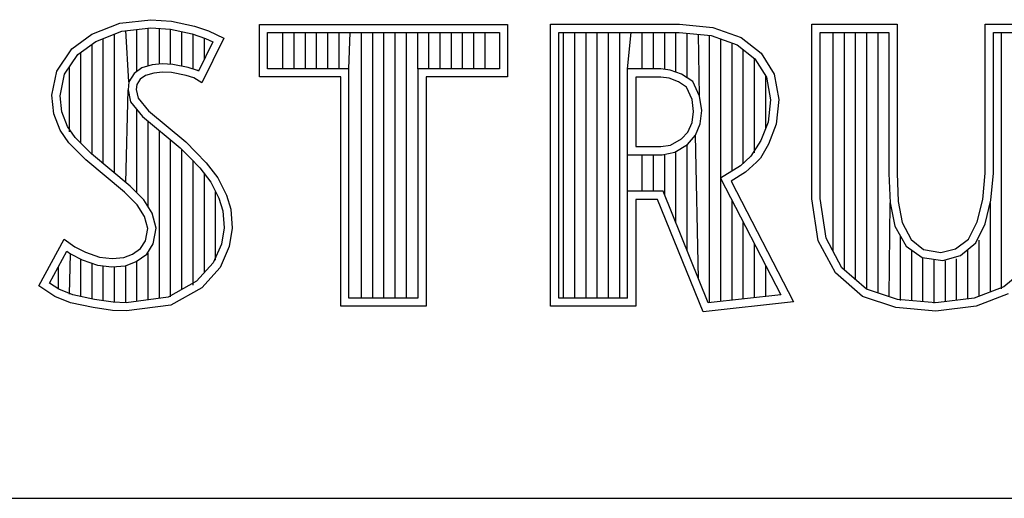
# Model space of a CAD drawing. Header units: inches. Extents: x 0 to 34, y 0 to 22.
# Tile 7 of 13: x 29.284 to 29.872, y 2.38 to 2.666. Entities that reach past the tile are written whole.
import ezdxf

# ---------------------------------------------------------------- set-up
doc = ezdxf.new("R2010")
doc.units = ezdxf.units.IN
doc.header["$LTSCALE"] = 1.87
doc.header["$MEASUREMENT"] = 0
doc.layers.get('0').update_dxf_attribs({"linetype": 'CONTINUOUS'})

msp = doc.modelspace()

# ---------------------------------------------------------------- linework, layer by layer
at = {"color": 2, "linetype": 'CONTINUOUS'}
for p, q in [((29.32692, 2.65723), (29.34372, 2.66389)), ((29.34372, 2.66389), (29.36226, 2.66592)), ((29.34491, 2.65911), (29.36236, 2.66102)), ((29.36069, 2.63819), (29.36069, 2.66084)), ((29.36226, 2.66592), (29.37472, 2.66505)), ((29.36236, 2.66102), (29.37403, 2.6602)), ((29.3674, 2.63936), (29.3674, 2.66067)), ((29.37403, 2.6602), (29.38702, 2.65744)), ((29.37411, 2.63928), (29.37411, 2.66019)), ((29.37472, 2.66505), (29.38833, 2.66215)), ((29.38833, 2.66215), (29.39673, 2.65926)), ((29.42716, 2.66314), (29.57548, 2.66314)), ((29.42716, 2.63172), (29.42716, 2.66314)), ((29.57548, 2.66314), (29.57548, 2.63172)), ((29.60117, 2.66323), (29.67829, 2.66323)), ((29.60117, 2.4947), (29.60117, 2.66323)), ((29.67829, 2.66323), (29.69827, 2.66124)), ((29.69827, 2.66124), (29.71513, 2.65531)), ((29.75744, 2.66323), (29.80831, 2.66323)), ((29.75744, 2.55883), (29.75744, 2.66323)), ((29.80831, 2.66323), (29.80831, 2.57431)), ((29.86103, 2.66323), (29.90452, 2.66323)), ((29.86103, 2.57431), (29.86103, 2.66323)), ((29.31505, 2.64855), (29.32692, 2.65723)), ((29.3293, 2.65293), (29.34491, 2.65911)), ((29.33384, 2.57992), (29.33384, 2.65472)), ((29.34055, 2.5743), (29.34055, 2.65739)), ((29.34912, 2.62877), (29.34726, 2.65937)), ((29.35398, 2.63495), (29.35398, 2.6601)), ((29.38082, 2.63812), (29.38082, 2.65876)), ((29.38702, 2.65744), (29.39489, 2.65473)), ((29.38753, 2.63645), (29.38753, 2.65727)), ((29.406, 2.65492), (29.39267, 2.62828)), ((29.39425, 2.64234), (29.39425, 2.65495)), ((29.39489, 2.65473), (29.39939, 2.65262)), ((29.39673, 2.65926), (29.406, 2.65492)), ((29.43204, 2.65826), (29.5706, 2.65826)), ((29.43204, 2.6366), (29.43204, 2.65826)), ((29.44123, 2.6366), (29.44123, 2.65826)), ((29.44794, 2.6366), (29.44794, 2.65826)), ((29.45465, 2.6366), (29.45465, 2.65826)), ((29.46136, 2.6366), (29.46136, 2.65826)), ((29.46807, 2.6366), (29.46807, 2.65826)), ((29.47479, 2.6366), (29.47479, 2.65826)), ((29.48068, 2.6366), (29.4815, 2.65826)), ((29.48821, 2.49958), (29.48821, 2.65826)), ((29.49492, 2.49958), (29.49492, 2.65826)), ((29.50163, 2.49958), (29.50163, 2.65826)), ((29.50834, 2.49958), (29.50834, 2.65826)), ((29.51506, 2.49958), (29.51506, 2.65826)), ((29.52196, 2.6366), (29.52177, 2.65826)), ((29.52848, 2.6366), (29.52848, 2.65826)), ((29.53519, 2.6366), (29.53519, 2.65826)), ((29.5419, 2.6366), (29.5419, 2.65826)), ((29.54861, 2.6366), (29.54861, 2.65826)), ((29.55532, 2.6366), (29.55532, 2.65826)), ((29.56204, 2.6366), (29.56204, 2.65826)), ((29.5706, 2.65826), (29.5706, 2.6366)), ((29.60606, 2.65835), (29.67805, 2.65835)), ((29.60606, 2.49958), (29.60606, 2.65835)), ((29.60902, 2.49958), (29.60902, 2.65835)), ((29.61573, 2.49958), (29.61573, 2.65835)), ((29.62244, 2.49958), (29.62244, 2.65835)), ((29.62915, 2.49958), (29.62915, 2.65835)), ((29.63586, 2.49958), (29.63586, 2.65835)), ((29.64258, 2.49958), (29.64258, 2.65835)), ((29.64718, 2.63648), (29.64929, 2.65835)), ((29.656, 2.63648), (29.656, 2.65835)), ((29.66271, 2.63648), (29.66271, 2.65835)), ((29.66942, 2.6362), (29.66942, 2.65835)), ((29.67613, 2.63454), (29.67613, 2.65835)), ((29.67805, 2.65835), (29.69721, 2.65644)), ((29.68285, 2.63113), (29.68285, 2.65787)), ((29.69022, 2.62021), (29.68956, 2.6572)), ((29.69627, 2.49682), (29.69627, 2.65654)), ((29.69721, 2.65644), (29.71275, 2.65098)), ((29.70298, 2.49755), (29.70298, 2.65441)), ((29.71513, 2.65531), (29.727, 2.64595)), ((29.76232, 2.65835), (29.80343, 2.65835)), ((29.76232, 2.55919), (29.76232, 2.65835)), ((29.7701, 2.52742), (29.7701, 2.65835)), ((29.77681, 2.51644), (29.77681, 2.65835)), ((29.78352, 2.51064), (29.78352, 2.65835)), ((29.79023, 2.50485), (29.79023, 2.65835)), ((29.79694, 2.50267), (29.79694, 2.65835)), ((29.80343, 2.65835), (29.80343, 2.57409)), ((29.86591, 2.65835), (29.89964, 2.65835)), ((29.86591, 2.57431), (29.86591, 2.65835)), ((29.87077, 2.50519), (29.87077, 2.65835)), ((29.30607, 2.63523), (29.31505, 2.64855)), ((29.31862, 2.64511), (29.3293, 2.65293)), ((29.32713, 2.58547), (29.32713, 2.65134)), ((29.39939, 2.65262), (29.39071, 2.63526)), ((29.70969, 2.57557), (29.70969, 2.65205)), ((29.71275, 2.65098), (29.72331, 2.64264)), ((29.31066, 2.63331), (29.31862, 2.64511)), ((29.32042, 2.59218), (29.32042, 2.64643)), ((29.7164, 2.57979), (29.7164, 2.64809)), ((29.72312, 2.58634), (29.72312, 2.6428)), ((29.72331, 2.64264), (29.73017, 2.63167)), ((29.727, 2.64595), (29.7348, 2.63347)), ((29.31371, 2.59891), (29.31371, 2.63782)), ((29.35689, 2.63707), (29.35227, 2.63371)), ((29.36303, 2.63888), (29.35689, 2.63707)), ((29.36907, 2.63955), (29.36303, 2.63888)), ((29.37533, 2.63922), (29.36907, 2.63955)), ((29.38461, 2.63736), (29.37533, 2.63922)), ((29.39009, 2.63565), (29.38461, 2.63736)), ((29.48068, 2.6366), (29.43204, 2.6366)), ((29.48068, 2.49958), (29.48068, 2.6366)), ((29.5706, 2.6366), (29.52196, 2.6366)), ((29.52196, 2.6366), (29.52196, 2.49958)), ((29.30317, 2.62075), (29.30607, 2.63523)), ((29.30811, 2.62053), (29.31066, 2.63331)), ((29.35227, 2.63371), (29.34912, 2.62877)), ((29.35907, 2.63262), (29.35589, 2.63031)), ((29.364, 2.63407), (29.35907, 2.63262)), ((29.36921, 2.63465), (29.364, 2.63407)), ((29.37472, 2.63436), (29.36921, 2.63465)), ((29.3834, 2.63262), (29.37472, 2.63436)), ((29.38804, 2.63118), (29.3834, 2.63262)), ((29.39267, 2.62828), (29.38804, 2.63118)), ((29.39071, 2.63526), (29.39009, 2.63565)), ((29.4758, 2.63172), (29.42716, 2.63172)), ((29.4758, 2.4947), (29.4758, 2.63172)), ((29.57548, 2.63172), (29.52684, 2.63172)), ((29.52684, 2.63172), (29.52684, 2.4947)), ((29.66705, 2.63648), (29.64718, 2.63648)), ((29.64718, 2.49958), (29.64718, 2.63648)), ((29.66705, 2.6316), (29.65207, 2.6316)), ((29.65207, 2.6316), (29.65207, 2.59009)), ((29.67265, 2.63582), (29.66705, 2.63648)), ((29.67205, 2.63097), (29.66705, 2.6316)), ((29.67767, 2.62879), (29.67205, 2.63097)), ((29.67944, 2.63334), (29.67265, 2.63582)), ((29.68621, 2.62896), (29.67944, 2.63334)), ((29.72983, 2.60104), (29.72983, 2.63222)), ((29.73017, 2.63167), (29.73268, 2.61799)), ((29.7348, 2.63347), (29.73761, 2.61818)), ((29.34912, 2.62877), (29.34864, 2.62393)), ((29.35386, 2.62712), (29.35357, 2.62423)), ((29.35589, 2.63031), (29.35386, 2.62712)), ((29.68235, 2.62567), (29.67767, 2.62879)), ((29.68579, 2.61818), (29.68235, 2.62567)), ((29.69022, 2.62021), (29.68621, 2.62896)), ((29.30433, 2.60975), (29.30317, 2.62075)), ((29.30912, 2.6109), (29.30811, 2.62053)), ((29.34726, 2.56868), (29.34864, 2.62393)), ((29.34864, 2.62393), (29.35021, 2.61684)), ((29.35357, 2.62423), (29.35473, 2.61902)), ((29.35473, 2.61902), (29.36081, 2.61149)), ((29.69156, 2.61163), (29.69022, 2.62021)), ((29.35021, 2.61684), (29.35732, 2.60805)), ((29.68672, 2.611), (29.68579, 2.61818)), ((29.73268, 2.61799), (29.73127, 2.60468)), ((29.73761, 2.61818), (29.73605, 2.60351)), ((29.3081, 2.59991), (29.30433, 2.60975)), ((29.31245, 2.60221), (29.30912, 2.6109)), ((29.35398, 2.5624), (29.35398, 2.61219)), ((29.35732, 2.60805), (29.37982, 2.58935)), ((29.36081, 2.61149), (29.38311, 2.59296)), ((29.68579, 2.60445), (29.68672, 2.611)), ((29.69062, 2.60376), (29.69156, 2.61163)), ((29.31707, 2.59552), (29.31245, 2.60221)), ((29.36069, 2.55408), (29.36069, 2.60525)), ((29.68329, 2.59883), (29.68579, 2.60445)), ((29.68775, 2.59685), (29.69062, 2.60376)), ((29.73127, 2.60468), (29.72695, 2.59374)), ((29.73605, 2.60351), (29.73137, 2.59165)), ((29.31331, 2.59238), (29.3081, 2.59991)), ((29.32111, 2.59149), (29.31707, 2.59552)), ((29.3674, 2.49943), (29.3674, 2.59967)), ((29.67954, 2.59477), (29.68329, 2.59883)), ((29.68313, 2.59146), (29.68775, 2.59685)), ((29.68956, 2.51136), (29.68775, 2.59685)), ((29.32345, 2.58225), (29.31331, 2.59238)), ((29.32675, 2.58586), (29.32111, 2.59149)), ((29.37411, 2.50032), (29.37411, 2.5941)), ((29.38311, 2.59296), (29.3892, 2.58688)), ((29.65207, 2.59009), (29.66705, 2.59009)), ((29.66705, 2.59009), (29.67298, 2.59103)), ((29.67298, 2.59103), (29.67954, 2.59477)), ((29.6754, 2.58679), (29.68313, 2.59146)), ((29.68285, 2.52794), (29.68285, 2.59113)), ((29.72695, 2.59374), (29.72091, 2.58435)), ((29.73137, 2.59165), (29.72668, 2.58323)), ((29.34992, 2.56646), (29.32675, 2.58586)), ((29.37982, 2.58935), (29.38571, 2.58347)), ((29.38082, 2.50476), (29.38082, 2.58835)), ((29.3892, 2.58688), (29.39528, 2.58051)), ((29.64718, 2.58521), (29.66781, 2.58527)), ((29.656, 2.56345), (29.656, 2.58523)), ((29.66271, 2.56345), (29.66271, 2.58525)), ((29.66781, 2.58527), (29.6754, 2.58679)), ((29.66942, 2.5611), (29.66942, 2.58527)), ((29.67613, 2.54452), (29.67613, 2.58693)), ((29.72091, 2.58435), (29.71467, 2.5787)), ((29.34662, 2.56285), (29.32345, 2.58225)), ((29.38571, 2.58347), (29.39158, 2.57733)), ((29.38753, 2.50742), (29.38753, 2.58156)), ((29.39528, 2.58051), (29.40223, 2.57154)), ((29.71467, 2.5787), (29.70281, 2.57124)), ((29.72419, 2.58073), (29.71763, 2.5748)), ((29.72668, 2.58323), (29.72419, 2.58073)), ((29.39158, 2.57733), (29.39808, 2.56893)), ((29.39425, 2.51483), (29.39425, 2.57388)), ((29.71763, 2.5748), (29.7092, 2.56949)), ((29.80343, 2.57409), (29.80424, 2.55651)), ((29.80831, 2.57431), (29.80905, 2.55736)), ((29.85955, 2.55846), (29.86103, 2.57431)), ((29.86441, 2.55801), (29.86591, 2.57431)), ((29.35799, 2.55838), (29.34992, 2.56646)), ((29.39808, 2.56893), (29.4029, 2.55929)), ((29.40223, 2.57154), (29.40744, 2.56112)), ((29.70281, 2.57124), (29.73876, 2.50148)), ((29.7092, 2.56949), (29.74635, 2.49741)), ((29.35415, 2.55533), (29.34662, 2.56285)), ((29.40096, 2.52225), (29.40096, 2.56317)), ((29.40744, 2.56112), (29.41005, 2.55272)), ((29.66847, 2.56345), (29.64718, 2.56345)), ((29.69548, 2.49673), (29.66847, 2.56345)), ((29.3585, 2.54838), (29.35415, 2.55533)), ((29.36301, 2.55037), (29.35799, 2.55838)), ((29.4029, 2.55929), (29.40523, 2.5518)), ((29.66518, 2.55857), (29.65207, 2.55857)), ((29.65207, 2.55857), (29.65207, 2.4947)), ((29.69234, 2.49147), (29.66518, 2.55857)), ((29.70969, 2.49829), (29.70969, 2.55789)), ((29.76113, 2.53378), (29.75744, 2.55883)), ((29.76583, 2.53534), (29.76232, 2.55919)), ((29.80365, 2.50043), (29.80424, 2.55651)), ((29.80424, 2.55651), (29.80696, 2.54252)), ((29.80905, 2.55736), (29.81126, 2.54483)), ((29.85623, 2.5452), (29.85955, 2.55846)), ((29.86097, 2.54401), (29.86441, 2.55801)), ((29.86406, 2.50324), (29.86406, 2.55658)), ((29.36052, 2.54114), (29.3585, 2.54838)), ((29.36554, 2.54133), (29.36301, 2.55037)), ((29.40523, 2.5518), (29.40601, 2.54163)), ((29.41005, 2.55272), (29.41092, 2.54143)), ((29.7164, 2.49903), (29.7164, 2.54486)), ((29.80696, 2.54252), (29.81374, 2.5307)), ((29.81126, 2.54483), (29.81679, 2.53451)), ((29.85107, 2.53488), (29.85623, 2.5452)), ((29.85544, 2.5327), (29.86097, 2.54401)), ((29.35907, 2.5339), (29.36052, 2.54114)), ((29.36369, 2.53207), (29.36554, 2.54133)), ((29.40601, 2.54163), (29.40446, 2.53182)), ((29.41092, 2.54143), (29.40918, 2.53043)), ((29.81037, 2.49819), (29.81037, 2.53658)), ((29.29535, 2.50698), (29.31042, 2.53477)), ((29.31042, 2.53477), (29.31679, 2.53014)), ((29.35618, 2.52927), (29.35907, 2.5339)), ((29.3598, 2.52585), (29.36369, 2.53207)), ((29.40446, 2.53182), (29.39953, 2.52067)), ((29.72312, 2.49976), (29.72312, 2.53184)), ((29.77145, 2.51462), (29.76113, 2.53378)), ((29.77532, 2.51772), (29.76583, 2.53534)), ((29.81374, 2.5307), (29.8233, 2.52381)), ((29.81679, 2.53451), (29.82416, 2.52862)), ((29.84333, 2.52899), (29.85107, 2.53488)), ((29.84629, 2.5251), (29.85544, 2.5327)), ((29.85735, 2.50066), (29.85735, 2.53428)), ((29.30177, 2.50857), (29.31205, 2.52755)), ((29.31205, 2.52755), (29.31424, 2.52595)), ((29.31371, 2.50194), (29.31424, 2.52595)), ((29.31424, 2.52595), (29.32126, 2.52244)), ((29.31679, 2.53014), (29.32316, 2.52695)), ((29.32316, 2.52695), (29.33156, 2.52406)), ((29.34604, 2.52377), (29.35125, 2.5258)), ((29.35125, 2.5258), (29.35618, 2.52927)), ((29.35358, 2.52146), (29.3598, 2.52585)), ((29.36069, 2.49855), (29.36069, 2.52648)), ((29.40918, 2.53043), (29.40368, 2.51798)), ((29.81708, 2.49801), (29.81708, 2.5283)), ((29.82416, 2.52862), (29.83448, 2.52678)), ((29.83448, 2.52678), (29.84333, 2.52899)), ((29.83567, 2.52204), (29.84629, 2.5251)), ((29.85064, 2.49904), (29.85064, 2.52871)), ((29.32042, 2.50051), (29.32042, 2.52274)), ((29.32126, 2.52244), (29.33047, 2.51927)), ((29.32713, 2.49898), (29.32713, 2.52042)), ((29.33047, 2.51927), (29.33901, 2.51829)), ((29.33156, 2.52406), (29.33909, 2.52319)), ((29.33384, 2.49798), (29.33384, 2.51888)), ((29.33901, 2.51829), (29.34715, 2.51896)), ((29.33909, 2.52319), (29.34604, 2.52377)), ((29.34715, 2.51896), (29.35358, 2.52146)), ((29.34726, 2.49678), (29.34726, 2.51897)), ((29.35398, 2.49766), (29.35398, 2.52162)), ((29.39953, 2.52067), (29.38959, 2.50969)), ((29.8233, 2.52381), (29.83567, 2.52204)), ((29.82379, 2.49739), (29.82379, 2.52346)), ((29.8305, 2.49656), (29.8305, 2.52278)), ((29.83721, 2.49739), (29.83721, 2.52182)), ((29.84392, 2.49821), (29.84392, 2.52314)), ((29.307, 2.50503), (29.307, 2.51822)), ((29.34055, 2.49697), (29.34055, 2.51811)), ((29.40368, 2.51798), (29.39267, 2.50582)), ((29.72983, 2.5005), (29.72983, 2.51882)), ((29.78767, 2.50061), (29.77145, 2.51462)), ((29.79013, 2.50494), (29.77532, 2.51772)), ((29.88665, 2.51848), (29.87216, 2.50635)), ((29.30721, 2.50495), (29.30177, 2.50857)), ((29.38959, 2.50969), (29.37256, 2.50011)), ((29.30491, 2.50061), (29.29535, 2.50698)), ((29.31562, 2.50153), (29.30721, 2.50495)), ((29.32866, 2.49876), (29.31562, 2.50153)), ((29.39267, 2.50582), (29.37414, 2.4954)), ((29.73876, 2.50148), (29.69548, 2.49673)), ((29.80858, 2.49879), (29.79013, 2.50494)), ((29.87216, 2.50635), (29.85431, 2.49949)), ((29.87466, 2.50209), (29.8555, 2.49472)), ((29.31418, 2.49684), (29.30491, 2.50061)), ((29.32779, 2.49395), (29.31418, 2.49684)), ((29.33983, 2.49708), (29.32866, 2.49876)), ((29.34754, 2.49682), (29.33983, 2.49708)), ((29.37256, 2.50011), (29.34754, 2.49682)), ((29.37414, 2.4954), (29.34778, 2.49192)), ((29.52196, 2.49958), (29.48068, 2.49958)), ((29.64718, 2.49958), (29.60606, 2.49958)), ((29.74635, 2.49741), (29.69234, 2.49147)), ((29.80757, 2.49398), (29.78767, 2.50061)), ((29.83146, 2.49668), (29.80858, 2.49879)), ((29.85431, 2.49949), (29.83146, 2.49668)), ((29.33938, 2.49221), (29.32779, 2.49395)), ((29.34778, 2.49192), (29.33938, 2.49221)), ((29.52684, 2.4947), (29.4758, 2.4947)), ((29.65207, 2.4947), (29.60117, 2.4947)), ((29.83154, 2.49177), (29.80757, 2.49398)), ((29.8555, 2.49472), (29.83154, 2.49177)), ((28.72307, 2.38), (33.50002, 2.38))]:
    msp.add_line(p, q, dxfattribs=at)

doc.saveas('drawing.dxf')
